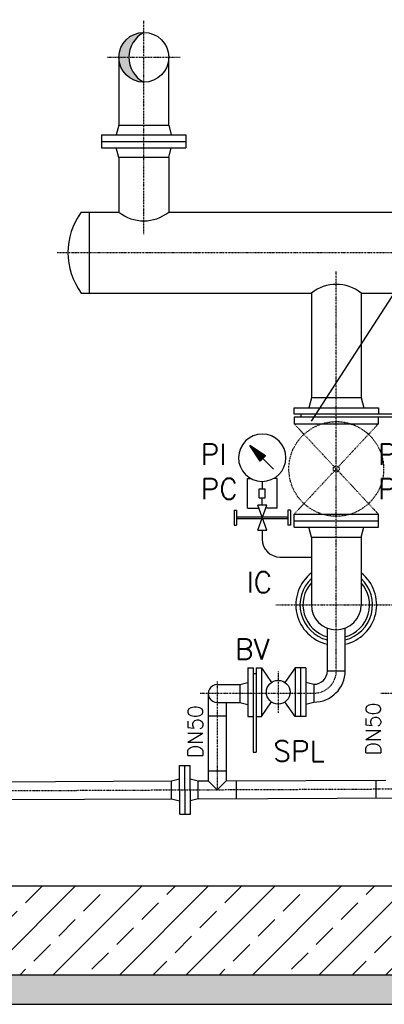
# Model space of a CAD drawing. Header units: millimetres. Extents: x -197187 to 231260338, y -45270 to 70505.
# Tile 7 of 85: x -46096 to -44865, y -34554 to -31227. Entities that reach past the tile are written whole.
import ezdxf

# ---------------------------------------------------------------- set-up
doc = ezdxf.new("R2010")
doc.units = ezdxf.units.MM
doc.header["$LTSCALE"] = 0.5
doc.linetypes.add('DASHDOT', pattern=[1, 0.5, -0.25, 0, -0.25])
for name, color, linetype in [('21', 7, 'Continuous'), ('41', 7, 'Continuous'), ('Beschriftung', 7, 'Continuous'), ('P-MU050ENTL', 7, 'Continuous'), ('P-MU150AUSL', 7, 'Continuous'), ('P-MU300AUSL', 7, 'Continuous')]:
    doc.layers.add(name, color=color, linetype=linetype)
doc.styles.add('ROMANS', font='ROMANS', dxfattribs={"height": 0.2})

msp = doc.modelspace()

# ---------------------------------------------------------------- hatches: boundary and pattern name
at = {"lineweight": 5}
h = msp.add_hatch(dxfattribs=at)
h.set_pattern_fill('ANSI33', color=256, scale=25)
h.set_pattern_definition([(45, (-43831.54382709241, -31853.73249831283), (-112.2532015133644, 112.2532015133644), []), (45, (-43719.29057709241, -31853.73249831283), (-112.2532015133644, 112.2532015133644), [79.375, -39.6875])])
h.paths.add_polyline_path([(-48976.86621399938, -29433.81965384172), (-48976.86621399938, -29253.74736641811), (-38686.22144018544, -29253.74736641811), (-38686.22144018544, -29433.81965384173), (-43626.93366847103, -29433.81965384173), (-43626.93366847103, -29954.48541023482), (-44026.93366847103, -29954.48541023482), (-44026.93366847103, -29433.81965384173)])
h.paths.add_polyline_path([(-48826.93366847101, -29453.81965384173), (-48806.93366847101, -29433.81965384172), (-48596.93366847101, -29433.81965384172), (-48576.93366847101, -29453.81965384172), (-48576.93366847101, -34153.71763020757), (-39076.93366847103, -34153.71763020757), (-39076.93366847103, -29453.81965384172), (-39056.93366847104, -29433.81965384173), (-38846.93366847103, -29433.81965384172), (-38826.93366847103, -29453.81965384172), (-38826.93366847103, -34453.71763020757), (-48826.93366847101, -34453.71763020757)])
h = msp.add_hatch(color=256)
h.dxf.hatch_style = 1
h.paths.add_polyline_path([(-45676.93366847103, -31269.56766900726, 0.4142135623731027), (-45761.08362967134, -31353.71763020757, 0.4142135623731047), (-45676.93366847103, -31437.86759140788, -0.5972885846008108)])
h = msp.add_hatch(dxfattribs=at)
h.set_pattern_fill('ANSI36', color=256, scale=10)
h.set_pattern_definition([(45, (-43826.93366847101, -34503.71763020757), (16.83798022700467, 61.73926083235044), [79.375, -15.875, 0, -15.875])])
h.paths.add_polyline_path([(-49026.93366847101, -34553.71763020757), (-38626.93366847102, -34553.71763020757), (-38626.93366847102, -34453.71763020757), (-49026.93366847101, -34453.71763020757)])

# ---------------------------------------------------------------- linework, layer by layer
at = {"layer": '21', "linetype": 'Continuous', "ltscale": 10}
msp.add_line((-48576.93366847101, -34153.71763020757), (-39076.93366847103, -34153.71763020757), dxfattribs=at)
at = {"layer": '41', "linetype": 'Continuous', "ltscale": 10}
for p, q in [((-49026.93366847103, -34453.71763020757), (-38626.93366847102, -34453.71763020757)), ((-49026.93366847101, -34553.71763020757), (-38626.93366847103, -34553.71763020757))]:
    msp.add_line(p, q, dxfattribs=at)
at = {"layer": 'Beschriftung'}
msp.add_line((-45110.09313903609, -32583.42647642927), (-44249.51613400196, -31246.9406753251), dxfattribs=at)
at = {"layer": 'P-MU050ENTL', "linetype": 'Continuous', "ltscale": 10}
for p, q in [((-45057.08366847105, -33426.55537214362), (-45057.08366847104, -33282.28103020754)), ((-44996.78366847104, -33426.55537214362), (-44996.78366847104, -33282.28103020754)), ((-45325.93366847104, -33416.65397214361), (-45325.93366847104, -33581.65397214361)), ((-45325.93366847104, -33416.65397214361), (-45307.93366847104, -33416.65397214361)), ((-45307.93366847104, -33416.65397214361), (-45307.93366847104, -33701.55537214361)), ((-45297.93366847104, -33437.15397214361), (-45307.93366847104, -33437.15397214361)), ((-45297.93366847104, -33416.65397214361), (-45297.93366847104, -33701.55537214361)), ((-45297.93366847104, -33416.65397214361), (-45279.93366847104, -33416.65397214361)), ((-45279.93366847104, -33416.65397214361), (-45279.93366847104, -33581.65397214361)), ((-45279.93366847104, -33416.65397214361), (-45245.67096847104, -33466.24477214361)), ((-45165.93366847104, -33416.65397214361), (-45200.19636847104, -33466.24477214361)), ((-45129.93366847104, -33416.65397214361), (-45165.93366847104, -33416.65397214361)), ((-45165.93366847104, -33416.65397214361), (-45165.93366847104, -33581.65397214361)), ((-45147.93366847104, -33416.65397214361), (-45147.93366847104, -33581.65397214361)), ((-45129.93366847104, -33416.65397214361), (-45129.93366847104, -33581.65397214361)), ((-45057.08366847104, -33426.55537214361), (-44996.78366847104, -33426.55537214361)), ((-45352.93366847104, -33473.46157214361), (-45325.93366847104, -33466.2268721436)), ((-45129.93366847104, -33465.17017214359), (-45102.93366847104, -33472.4050721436)), ((-45459.08366847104, -33502.55537214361), (-45459.03161287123, -33798.52035278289)), ((-45428.93366847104, -33473.46157214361), (-45352.93366847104, -33473.46157214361)), ((-45352.93366847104, -33473.46157214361), (-45352.93366847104, -33533.76217214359)), ((-45102.93366847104, -33472.4050721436), (-45102.93366847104, -33532.70557214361)), ((-45428.93366847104, -33533.76217214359), (-45352.93366847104, -33533.76217214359)), ((-45398.78366847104, -33533.76217214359), (-45398.73161287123, -33798.2474527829)), ((-45352.93366847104, -33533.76217214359), (-45325.93366847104, -33540.99687214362)), ((-45279.93366847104, -33581.65397214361), (-45245.67106847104, -33532.0631721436)), ((-45165.93366847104, -33581.65397214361), (-45200.19626847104, -33532.0631721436)), ((-45129.93366847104, -33539.94047214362), (-45102.93366847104, -33532.70557214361)), ((-45459.08366847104, -33578.55537214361), (-45398.78366847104, -33578.55537214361)), ((-45325.93366847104, -33581.65397214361), (-45307.93366847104, -33581.65397214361)), ((-45297.93366847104, -33581.65397214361), (-45279.93366847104, -33581.65397214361)), ((-45129.93366847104, -33581.65397214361), (-45165.93366847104, -33581.65397214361)), ((-45307.93366847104, -33701.55537214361), (-45297.93366847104, -33701.55537214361)), ((-45556.39051287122, -33746.61035278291), (-45520.39081287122, -33746.44745278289)), ((-45555.64411287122, -33911.60865278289), (-45556.39051287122, -33746.61035278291)), ((-45537.64431287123, -33911.52715278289), (-45538.39071287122, -33746.52885278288)), ((-45519.64441287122, -33911.44575278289), (-45520.39081287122, -33746.44745278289)), ((-45459.03161287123, -33764.66995278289), (-45398.73161287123, -33764.39705278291)), ((-46810.23161287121, -33804.63440240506), (-45583.15341287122, -33799.0819527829)), ((-45583.15341287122, -33799.0819527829), (-45556.18691287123, -33791.60985278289)), ((-45582.88061287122, -33859.38125278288), (-45583.15341287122, -33799.0819527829)), ((-45520.18721287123, -33791.44695278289), (-45493.15441287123, -33798.67475278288)), ((-45493.15441287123, -33798.67475278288), (-45459.03161287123, -33798.52035278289)), ((-45492.88161287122, -33858.9740527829), (-45493.15441287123, -33798.67475278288)), ((-45459.03161287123, -33798.52035278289), (-45428.88161287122, -33828.5341527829)), ((-45428.88161287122, -33828.5341527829), (-45398.73161287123, -33798.2474527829)), ((-45398.73161287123, -33798.2474527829), (-44859.03161287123, -33795.80535278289)), ((-45364.88161287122, -33798.09435278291), (-45364.88161287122, -33858.39485278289)), ((-44892.89981287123, -33795.95865278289), (-44892.89981287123, -33856.25925278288)), ((-46810.23161287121, -33864.93502160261), (-45582.88007671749, -33859.38139613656)), ((-45582.88061287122, -33859.38125278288), (-45555.84771287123, -33866.60915278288)), ((-45492.88161287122, -33858.9740527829), (-45519.84801287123, -33866.44625278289)), ((-45492.88161287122, -33858.9740527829), (-41532.74351287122, -33841.05491084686)), ((-45555.64411287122, -33911.60865278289), (-45519.64441287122, -33911.44575278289))]:
    msp.add_line(p, q, dxfattribs=at)
at = {"layer": 'P-MU050ENTL', "linetype": 'DASHDOT', "ltscale": 10}
for p, q in [((-45222.93366847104, -33429.15397214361), (-45222.93366847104, -33569.15397214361)), ((-45428.93366847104, -33462.40537214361), (-45428.88161287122, -33828.5341527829)), ((-45486.93366847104, -33502.55537214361), (-45102.93366847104, -33502.55537214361)), ((-44876.93366847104, -33502.55537214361), (-44502.93366847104, -33502.55537214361)), ((-46810.23161287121, -33834.78464439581), (-41408.87111287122, -33810.34401084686))]:
    msp.add_line(p, q, dxfattribs=at)
at = {"layer": 'P-MU050ENTL', "linetype": 'Continuous', "ltscale": 10}
msp.add_circle((-45222.93366847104, -33499.15397214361), 40.0000448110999, dxfattribs=at)
at = {"layer": 'P-MU050ENTL', "linetype": 'DASHDOT', "ltscale": 10}
msp.add_arc((-45102.93366847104, -33426.55537214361), 76, 270, 0, dxfattribs=at)
at = {"layer": 'P-MU050ENTL', "linetype": 'Continuous', "ltscale": 10}
for centre, radius, start, end in [((-45102.93366847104, -33426.55537214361), 45.85, 270, 0), ((-45102.93366847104, -33426.55537214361), 106.15, 270, 0), ((-45428.95187912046, -33503.61187214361), 30.15030549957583, 89.96539444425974, 270.0346083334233)]:
    msp.add_arc(centre, radius, start, end, dxfattribs=at)
at = {"layer": 'P-MU150AUSL', "linetype": 'Continuous', "ltscale": 10}
for p, q in [((-45761.08366847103, -31582.71755371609), (-45769.92596847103, -31615.71755371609)), ((-45592.78366847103, -31582.71755371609), (-45583.94136847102, -31615.71755371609)), ((-45819.43366847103, -31615.71755371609), (-45819.43366847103, -31659.71755371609)), ((-45819.43366847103, -31615.71755371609), (-45534.43366847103, -31615.71755371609)), ((-45819.43366847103, -31637.71755371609), (-45534.43366847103, -31637.71755371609)), ((-45534.43366847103, -31615.71755371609), (-45534.43366847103, -31659.71755371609)), ((-45819.43366847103, -31659.71755371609), (-45534.43366847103, -31659.71755371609)), ((-45761.08366847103, -31692.71755371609), (-45769.92596847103, -31659.71755371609)), ((-45592.78366847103, -31692.71755371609), (-45583.94136847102, -31659.71755371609)), ((-45592.78366847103, -31692.71755371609), (-45761.08366847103, -31692.71755371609)), ((-45761.08366847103, -31692.71755371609), (-45761.08366847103, -31877.21763020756)), ((-45592.78366847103, -31692.71755371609), (-45592.78366847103, -31877.21763020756)), ((-45887.82330606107, -31877.21763020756), (-45761.08366847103, -31877.21763020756)), ((-45861.08368878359, -31877.21763020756), (-45861.08368878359, -32150.21763020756)), ((-45592.78366847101, -31877.21763020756), (-43041.08362473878, -31877.21763020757)), ((-45887.82329820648, -32150.21763020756), (-45111.08366847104, -32150.21763020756)), ((-45111.08366847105, -32150.21763020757), (-45111.08366847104, -32504.71763020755)), ((-44942.78366847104, -32150.21763020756), (-44942.78366847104, -32504.71763020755)), ((-44942.78366847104, -32150.21763020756), (-44511.08366847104, -32150.21763020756)), ((-45111.08366847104, -32504.71763020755), (-45119.92596847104, -32537.71763020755)), ((-44942.78366847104, -32504.71763020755), (-45111.08366847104, -32504.71763020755)), ((-44942.78366847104, -32504.71763020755), (-44933.94136847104, -32537.71763020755)), ((-45146.93366847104, -32559.71763020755), (-45146.93366847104, -32569.71763020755)), ((-44700.43366847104, -32559.71763020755), (-44884.43366847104, -32559.71763020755)), ((-44700.43366847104, -32569.71763020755), (-44884.43366847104, -32569.71763020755)), ((-45265.85406847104, -32700.87663020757), (-45319.30816847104, -32665.24063020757)), ((-45239.30366847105, -32745.24513020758), (-45319.30816847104, -32665.24063020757)), ((-45283.67216847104, -32718.69473020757), (-45319.30816847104, -32665.24063020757)), ((-45275.00746847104, -32710.03003020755), (-45317.14846847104, -32667.88903020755)), ((-45273.78556847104, -32708.80823020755), (-45313.44316847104, -32669.15063020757)), ((-45276.22936847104, -32711.25193020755), (-45313.44316847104, -32674.03813020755)), ((-45277.45126847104, -32712.47383020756), (-45308.55566847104, -32681.36943020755)), ((-45272.56376847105, -32707.58633020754), (-45306.11166847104, -32674.03823020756)), ((-45278.67316847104, -32713.69573020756), (-45303.66806847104, -32688.70083020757)), ((-45279.89506847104, -32714.91763020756), (-45298.78046847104, -32696.03223020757)), ((-45271.34186847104, -32706.36443020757), (-45298.78036847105, -32678.92583020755)), ((-45276.22936847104, -32711.25193020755), (-45298.35076847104, -32689.13053020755)), ((-45272.56376847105, -32707.58633020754), (-45295.60796847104, -32684.54203020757)), ((-45281.11696847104, -32716.13953020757), (-45293.89286847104, -32703.36363020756)), ((-45270.11996847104, -32705.14253020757), (-45291.44946847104, -32683.81313020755)), ((-45268.89806847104, -32703.92063020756), (-45284.11816847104, -32688.70063020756)), ((-45268.89806847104, -32703.92063020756), (-45284.11816847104, -32688.70063020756)), ((-45283.67216847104, -32718.69473020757), (-45265.85406847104, -32700.87663020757)), ((-45267.67616847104, -32702.69883020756), (-45276.78686847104, -32693.58813020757)), ((-45266.45436847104, -32701.47693020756), (-45269.45556847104, -32698.47563020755)), ((-45282.33886847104, -32717.36143020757), (-45289.00536847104, -32710.69493020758)), ((-45326.93366847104, -32876.76763020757), (-45326.93366847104, -32776.76763020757)), ((-45326.93366847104, -32776.76763020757), (-45315.66346847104, -32776.76763020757)), ((-45276.93366847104, -32786.76763020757), (-45276.93366847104, -32811.76763020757)), ((-45226.93366847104, -32776.76763020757), (-45238.20386847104, -32776.76763020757)), ((-45226.93366847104, -32876.76763020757), (-45226.93366847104, -32776.76763020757)), ((-45286.93366847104, -32811.76763020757), (-45266.93366847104, -32811.76763020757)), ((-45286.93366847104, -32841.76763020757), (-45286.93366847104, -32811.76763020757)), ((-45266.93366847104, -32841.76763020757), (-45266.93366847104, -32811.76763020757)), ((-45261.93366847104, -32951.76763020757), (-45291.93376847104, -32866.76763020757)), ((-45261.93366847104, -32866.76763020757), (-45291.93366847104, -32866.76763020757)), ((-45291.93366847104, -32951.76763020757), (-45261.93316847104, -32866.76763020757)), ((-45286.93366847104, -32841.76763020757), (-45266.93366847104, -32841.76763020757)), ((-45276.93366847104, -32866.76763020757), (-45276.93366847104, -32841.76763020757)), ((-45371.93366847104, -32884.26763020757), (-45363.93366847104, -32884.26763020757)), ((-45371.93366847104, -32884.26763020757), (-45371.93366847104, -32934.26763020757)), ((-45363.93366847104, -32884.26763020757), (-45363.93366847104, -32934.26763020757)), ((-45326.93366847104, -32876.76763020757), (-45288.40426847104, -32876.76763020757)), ((-45226.93366847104, -32876.76763020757), (-45265.46306847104, -32876.76763020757)), ((-45189.93366847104, -32884.26763020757), (-45189.93366847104, -32934.26763020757)), ((-45181.93366847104, -32884.26763020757), (-45189.93366847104, -32884.26763020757)), ((-45181.93366847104, -32884.26763020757), (-45181.93366847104, -32934.26763020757)), ((-45169.43366847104, -32897.71763020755), (-44884.43366847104, -32897.71763020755)), ((-45169.43366847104, -32941.71763020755), (-45169.43366847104, -32897.71763020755)), ((-44884.43366847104, -32941.71763020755), (-44884.43366847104, -32897.71763020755)), ((-45371.93366847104, -32934.26763020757), (-45363.93366847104, -32934.26763020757)), ((-45363.93366847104, -32906.26763020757), (-45277.99256847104, -32906.26763020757)), ((-45363.93366847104, -32912.26763020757), (-45277.99226847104, -32912.26763020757)), ((-45275.87486847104, -32912.26763020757), (-45189.93366847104, -32912.26763020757)), ((-45275.87456847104, -32906.26763020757), (-45189.93366847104, -32906.26763020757)), ((-45181.93366847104, -32934.26763020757), (-45189.93366847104, -32934.26763020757)), ((-45169.43366847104, -32919.71763020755), (-44884.43366847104, -32919.71763020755)), ((-45291.93366847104, -32951.76763020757), (-45261.93366847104, -32951.76763020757)), ((-45276.93366847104, -32951.76763020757), (-45276.93366847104, -32982.37243020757)), ((-45169.43366847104, -32941.71763020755), (-44884.43366847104, -32941.71763020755)), ((-45111.08366847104, -32974.71763020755), (-45119.92596847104, -32941.71763020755)), ((-44942.78366847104, -32974.71763020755), (-44933.94136847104, -32941.71763020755)), ((-45111.08366847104, -32974.71763020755), (-44942.78366847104, -32974.71763020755)), ((-45111.08366847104, -32974.71763020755), (-45111.08366847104, -33203.71763020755)), ((-44942.78366847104, -32974.71763020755), (-44942.78366847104, -33203.71763020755)), ((-45216.93366847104, -33042.37243020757), (-45111.08366847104, -33042.37243020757))]:
    msp.add_line(p, q, dxfattribs=at)
at = {"layer": 'P-MU150AUSL', "linetype": 'DASHDOT', "ltscale": 10}
for p, q in [((-45026.93366847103, -33426.55537214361), (-45026.93366847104, -32077.8253982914)), ((-45169.43366847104, -32591.71763020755), (-45026.93366847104, -32744.71763020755)), ((-44884.43366847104, -32591.71763020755), (-45026.93366847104, -32744.71771580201)), ((-45169.43366847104, -32897.71763020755), (-45026.93366847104, -32744.71765948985)), ((-44884.43366847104, -32897.71763020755), (-45026.93366847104, -32744.71788924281)), ((-45230.76616847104, -33203.71763020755), (-44833.63836847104, -33203.71763020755))]:
    msp.add_line(p, q, dxfattribs=at)
at = {"layer": 'P-MU150AUSL', "linetype": 'Continuous', "ltscale": 10}
msp.add_lwpolyline([(-45761.08374789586, -31353.71763020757), (-45761.08372630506, -31582.71756161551), (-45592.78361063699, -31582.71754581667), (-45592.78370727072, -31353.71761440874)], dxfattribs=at)
for points in [[(-45169.43366847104, -32537.71763020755), (-44884.43366847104, -32537.71763020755), (-44884.43366847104, -32559.71763020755), (-45169.43366847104, -32559.71763020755)], [(-45169.43366847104, -32591.71763020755), (-44884.43366847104, -32591.71763020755), (-44884.43366847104, -32569.71763020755), (-45169.43366847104, -32569.71763020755)]]:
    msp.add_lwpolyline(points, close=True, dxfattribs=at)
msp.add_circle((-45676.93366847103, -31353.71763020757), 84.1499612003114, dxfattribs=at)
at = {"layer": 'P-MU150AUSL', "linetype": 'DASHDOT', "ltscale": 10}
for radius in [160, 10]:
    msp.add_circle((-45026.93366847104, -32744.71788924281), radius, dxfattribs=at)
at = {"layer": 'P-MU150AUSL', "linetype": 'Continuous', "ltscale": 10}
for centre, radius, start, end in [((-45631.62127132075, -31353.71763020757), 95.57420836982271, 118.3012200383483, 241.6987799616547), ((-45703.91480935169, -32013.71762491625), 229.0296568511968, 143.4165709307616, 216.5834323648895), ((-45676.93366847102, -31769.74192365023), 136.5000000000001, 231.9402055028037, 308.0597944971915), ((-45026.93366847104, -32257.69333676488), 136.4999999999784, 51.94020550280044, 128.0597944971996), ((-45276.93366847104, -32706.76763020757), 79.99999999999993, 89.62431388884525, 89.6242805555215), ((-45216.93366847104, -32982.37243020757), 60, 180, 270), ((-45026.93366847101, -33203.71763020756), 136.5, 128.0597944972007, 257.2393267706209), ((-45026.93366847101, -33203.71763020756), 136.5, 282.7606732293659, 51.94020550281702), ((-45026.93366847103, -33203.71763020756), 122.5, 133.3882722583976, 255.7518233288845), ((-45026.93366847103, -33203.71763020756), 112.5, 138.4174274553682, 254.4547102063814), ((-45026.93366847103, -33203.71763020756), 122.5, 284.2481766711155, 46.61172774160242), ((-45026.93366847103, -33203.71763020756), 112.5, 285.5452897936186, 41.58257254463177), ((-45026.93366847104, -33203.71763020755), 84.15, 180, 0)]:
    msp.add_arc(centre, radius, start, end, dxfattribs=at)
at = {"layer": 'P-MU300AUSL', "linetype": 'DASHDOT', "ltscale": 10}
for p, q in [((-45676.93366847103, -31951.06042150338), (-45676.93366847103, -31230.79385056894)), ((-45799.85744810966, -31353.71763020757), (-45554.0098888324, -31353.71763020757)), ((-45969.64822314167, -32013.71763020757), (-39345.36762024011, -32013.7176302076))]:
    msp.add_line(p, q, dxfattribs=at)

# ---------------------------------------------------------------- texts
at = {"layer": 'P-MU050ENTL', "linetype": 'Continuous', "ltscale": 10, "style": 'ROMANS'}
for s, p in [('BV', (-45369.35436847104, -33388.84083020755)), ('SPL', (-45239.80776847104, -33732.95977214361))]:
    msp.add_text(s, height=70, dxfattribs=at).set_placement(p)
for p in [(-45477.79636847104, -33721.07767214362), (-44876.93366847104, -33712.40537214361)]:
    msp.add_text('DN50', height=50, rotation=90, dxfattribs=at).set_placement(p)
at = {"layer": 'P-MU150AUSL', "linetype": 'Continuous', "ltscale": 10, "style": 'ROMANS'}
msp.add_text('IC', height=70, dxfattribs=at).set_placement((-45330.08056847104, -33162.71313020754))
at = {"layer": 'P-MU150AUSL', "char_height": 70, "width": 136.9186404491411, "attachment_point": 1, "style": 'ROMANS'}
for insert in [(-45485.39320461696, -32660.31684917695), (-44885.91803370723, -32660.31512912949)]:
    msp.add_mtext('PI\\PPC', dxfattribs=dict(at, insert=insert))

doc.saveas('drawing.dxf')
